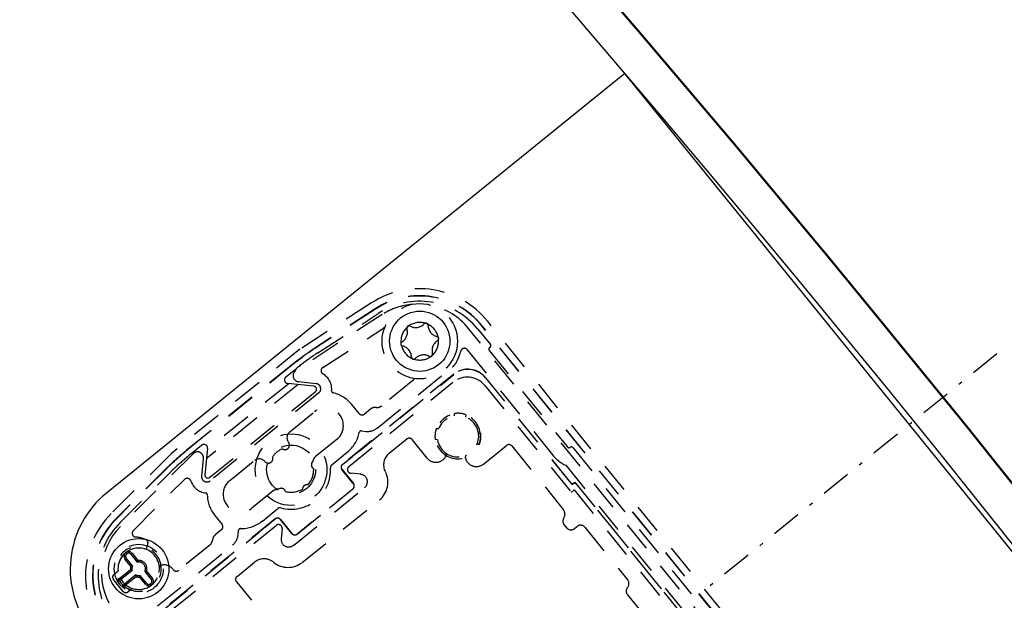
# Model space of a CAD drawing. Extents: x -12969 to -7869, y 10150 to 13712.
# Tile 14 of 16: x -8649 to -8519, y 12437 to 12514. Entities that reach past the tile are written whole.
import ezdxf

# ---------------------------------------------------------------- set-up
doc = ezdxf.new("R2010")
doc.units = 0
doc.header["$MEASUREMENT"] = 0
doc.linetypes.add('DASHDOT', pattern=[8.5, 4, -2, 0.5, -2])
doc.linetypes.add('HIDDEN', pattern=[7, 4, -3])
doc.layers.get('0').update_dxf_attribs({"linetype": 'CONTINUOUS'})
doc.layers.add('LE_ALL', color=7, linetype='CONTINUOUS', lineweight=50)
doc.layers.add('LE_HIDDEN', color=7, linetype='CONTINUOUS')
doc.layers.add('LE_MIDDLE', color=7, linetype='CONTINUOUS')

msp = doc.modelspace()

# ---------------------------------------------------------------- linework, layer by layer
msp.add_line((-8569.04, 12507.05), (-8493.52, 12413.8))
for points in [[(-8355.19, 12213.65, 0.259865), (-10389.52, 13347.52, 0.259865), (-12423.85, 12213.65)], [(-8569.03, 12507.06), (-8637.81, 12451.36, 0.414214), (-8639.73, 12433.07), (-8580.58, 12360.02, 0.414214), (-8562.29, 12358.1), (-8493.51, 12413.8)]]:
    msp.add_lwpolyline(points, format="xyb")
for centre in [(-8596.23, 12471.52), (-8633.54, 12441.31)]:
    msp.add_circle(centre, 4)
at = {"layer": 'LE_ALL'}
msp.add_lwpolyline([(-8355.19, 12213.65), (-8350.94, 12216.28, 0.259865), (-10389.52, 13352.52, 0.259865), (-12428.1, 12216.28)], format="xyb", dxfattribs=at)
at = {"layer": 'LE_HIDDEN', "color": 1, "linetype": 'HIDDEN'}
for p, q in [((-8602.13, 12475.82), (-8610.17, 12470.6)), ((-8602.12, 12475.79), (-8610.15, 12470.57)), ((-8601.22, 12475.06), (-8612.69, 12467.61)), ((-8609.77, 12469.99), (-8601.73, 12475.2)), ((-8609.77, 12469.99), (-8601.73, 12475.2)), ((-8609.1, 12468.04), (-8601.04, 12473.27)), ((-8530.9, 12400.53), (-8589.79, 12473.25)), ((-8588.52, 12473.11), (-8586.86, 12471.07)), ((-8588.52, 12473.11), (-8586.86, 12471.07)), ((-8530.22, 12402.24), (-8587.97, 12473.55)), ((-8530.2, 12402.26), (-8587.95, 12473.57)), ((-8529.47, 12402.85), (-8587.21, 12474.16)), ((-8589.92, 12470.39), (-8578.61, 12456.43)), ((-8587.01, 12470.3), (-8576.63, 12457.48)), ((-8587.01, 12470.3), (-8576.63, 12457.48)), ((-8586.9, 12470.71), (-8586.98, 12470.65)), ((-8586.9, 12470.71), (-8586.98, 12470.65)), ((-8613.06, 12468.49), (-8627.08, 12457.14)), ((-8613.04, 12468.46), (-8627.05, 12457.11)), ((-8614, 12466.78), (-8612.61, 12467.91)), ((-8614, 12466.78), (-8612.61, 12467.91)), ((-8613.04, 12468.46), (-8613.06, 12468.49)), ((-8601.9, 12459.98), (-8591.92, 12468.07)), ((-8591.72, 12467.13), (-8606.48, 12455.17)), ((-8604.33, 12456.89), (-8591.7, 12467.12)), ((-8587.52, 12466.67), (-8576.14, 12452.63)), ((-8576.14, 12452.66), (-8587.5, 12466.69)), ((-8612.41, 12465.75), (-8624.53, 12455.93)), ((-8613.63, 12465.88), (-8624.41, 12457.15)), ((-8610.28, 12465.53), (-8613.74, 12465.89)), ((-8610.28, 12465.53), (-8613.74, 12465.89)), ((-8612.34, 12466.15), (-8609.99, 12465.9)), ((-8605.66, 12454.88), (-8591.83, 12466.08)), ((-8597.13, 12466.29), (-8601.26, 12462.94)), ((-8587.61, 12465.63), (-8576.12, 12451.45)), ((-8624.11, 12453.45), (-8610.07, 12464.82)), ((-8624.11, 12453.45), (-8610.07, 12464.82)), ((-8609.63, 12464.66), (-8624.04, 12452.99)), ((-8604.28, 12461.91), (-8605.26, 12463.12)), ((-8602.75, 12462.51), (-8603.58, 12461.84)), ((-8613.49, 12459.48), (-8610.19, 12462.14)), ((-8591.63, 12461.61), (-8591.6, 12461.92)), ((-8590.11, 12461.76), (-8590.14, 12461.45)), ((-8594.02, 12459.95), (-8593.71, 12459.92)), ((-8603.98, 12459.62), (-8603.38, 12459.55)), ((-8600.28, 12456.66), (-8597.95, 12458.54)), ((-8588.45, 12459.37), (-8588.14, 12459.33)), ((-8626.6, 12456.58), (-8625.21, 12457.71)), ((-8626.6, 12456.58), (-8625.21, 12457.71)), ((-8624.39, 12457.27), (-8624.76, 12453.8)), ((-8624.39, 12457.27), (-8624.76, 12453.8)), ((-8607.24, 12458.49), (-8610.06, 12456.21)), ((-8595.25, 12456), (-8597.25, 12458.47)), ((-8593.87, 12458.43), (-8594.18, 12458.46)), ((-8588.3, 12457.84), (-8588.61, 12457.87)), ((-8587.76, 12455.21), (-8584.71, 12457.69)), ((-8584.01, 12457.61), (-8577.18, 12449.19)), ((-8575.92, 12457.4), (-8543.51, 12417.38)), ((-8575.92, 12457.4), (-8543.51, 12417.38)), ((-8626.3, 12456.59), (-8635.96, 12446.93)), ((-8627.05, 12457.11), (-8627.08, 12457.14)), ((-8625.18, 12453.6), (-8624.94, 12455.95)), ((-8607.88, 12455.14), (-8605.85, 12456.78)), ((-8606.48, 12455.16), (-8605.12, 12456.27)), ((-8604.33, 12456.89), (-8605.12, 12456.27)), ((-8592.8, 12456.17), (-8592.72, 12456.3)), ((-8590.17, 12456.03), (-8590.13, 12455.89)), ((-8629.75, 12454.75), (-8636.52, 12447.98)), ((-8629.72, 12454.73), (-8636.49, 12447.95)), ((-8621.46, 12453.02), (-8618.17, 12455.68)), ((-8576.85, 12455.05), (-8546.01, 12416.97)), ((-8636, 12447.46), (-8629.23, 12454.23)), ((-8636, 12447.46), (-8629.23, 12454.23)), ((-8605.05, 12452.61), (-8606.56, 12454.47)), ((-8606.55, 12454.48), (-8605.04, 12452.61)), ((-8604.07, 12453.85), (-8605.39, 12453.99)), ((-8634.25, 12446.38), (-8627.46, 12453.17)), ((-8613.01, 12444.42), (-8603.55, 12452.08)), ((-8575.78, 12452.69), (-8575.86, 12452.63)), ((-8575.86, 12452.6), (-8575.78, 12452.66)), ((-8548.06, 12418.78), (-8575.5, 12452.66)), ((-8575.5, 12452.63), (-8548.09, 12418.78)), ((-8615.69, 12451.65), (-8618.51, 12449.36)), ((-8612.5, 12445.92), (-8605.12, 12451.9)), ((-8605.11, 12451.89), (-8612.5, 12445.91)), ((-8576.12, 12451.45), (-8575.74, 12451.77)), ((-8575.74, 12451.77), (-8548.99, 12418.74)), ((-8611.83, 12442.16), (-8601.57, 12450.46)), ((-8623.44, 12448.39), (-8622.47, 12447.19)), ((-8617.12, 12447.65), (-8615.09, 12449.3)), ((-8615.42, 12447.94), (-8630.19, 12435.98)), ((-8629.13, 12435.87), (-8615.3, 12447.07)), ((-8616.77, 12446.83), (-8617.54, 12446.19)), ((-8616.77, 12446.83), (-8615.41, 12447.93)), ((-8613.22, 12445.99), (-8614.73, 12447.86)), ((-8614.72, 12447.86), (-8613.21, 12446)), ((-8577.07, 12447.15), (-8576.75, 12446.76)), ((-8575.7, 12446.65), (-8575.36, 12446.93)), ((-8574.3, 12446.82), (-8568.62, 12439.8)), ((-8630.17, 12435.96), (-8617.54, 12446.19)), ((-8622.54, 12446.48), (-8623.37, 12445.81)), ((-8620.34, 12445.82), (-8620.29, 12446.41)), ((-8614.49, 12446.63), (-8614.63, 12445.31)), ((-8632.47, 12444.1), (-8632.4, 12444.27)), ((-8632.47, 12444.1), (-8632.4, 12444.27)), ((-8631.06, 12436.37), (-8621.08, 12444.45)), ((-8624.11, 12444.44), (-8628.23, 12441.1)), ((-8634.58, 12443.23), (-8633.73, 12442.19)), ((-8634.42, 12443.36), (-8633.65, 12442.4)), ((-8634.58, 12441.65), (-8635.36, 12442.6)), ((-8634.35, 12441.68), (-8635.2, 12442.73)), ((-8634.58, 12441.65), (-8634.35, 12441.68)), ((-8633.65, 12442.4), (-8633.73, 12442.19)), ((-8630.4, 12441.81), (-8630.58, 12441.78)), ((-8630.4, 12441.81), (-8630.58, 12441.78)), ((-8620.49, 12440.29), (-8618.16, 12442.18)), ((-8636.81, 12440.59), (-8636.27, 12441.02)), ((-8636.72, 12440.66), (-8636.27, 12441.02)), ((-8636.32, 12439.83), (-8634.63, 12441.2)), ((-8636.2, 12439.67), (-8634.41, 12441.11)), ((-8633.91, 12440.49), (-8635.69, 12439.05)), ((-8633.88, 12440.26), (-8635.57, 12438.89)), ((-8634.63, 12441.2), (-8634.41, 12441.11)), ((-8633.88, 12440.26), (-8633.91, 12440.49)), ((-8633.42, 12440.22), (-8633.34, 12440.43)), ((-8632.65, 12439.26), (-8633.42, 12440.22)), ((-8632.49, 12439.39), (-8633.34, 12440.43)), ((-8632.49, 12440.97), (-8632.72, 12440.93)), ((-8632.72, 12440.93), (-8631.87, 12439.89)), ((-8632.49, 12440.97), (-8631.72, 12440.02)), ((-8635.63, 12438.33), (-8636.89, 12439.88)), ((-8620.56, 12439.59), (-8618.56, 12437.12)), ((-8634.38, 12438.69), (-8634.92, 12438.26)), ((-8634.38, 12438.69), (-8634.83, 12438.33)), ((-8568.66, 12437.87), (-8561.11, 12428.54))]:
    msp.add_line(p, q, dxfattribs=at)
for points in [[(-8602.65, 12476.61), (-8612.13, 12470.45), (-8629.19, 12456.63), (-8637.18, 12448.64)], [(-8575.86, 12452.63), (-8575.87, 12452.62), (-8575.88, 12452.61), (-8575.9, 12452.61), (-8575.91, 12452.6), (-8575.93, 12452.6), (-8575.94, 12452.59), (-8575.96, 12452.59), (-8575.97, 12452.59), (-8575.99, 12452.59), (-8576, 12452.59), (-8576.02, 12452.59), (-8576.04, 12452.59), (-8576.05, 12452.6), (-8576.06, 12452.6), (-8576.08, 12452.61), (-8576.09, 12452.62), (-8576.11, 12452.63), (-8576.12, 12452.64), (-8576.13, 12452.65), (-8576.14, 12452.66)], [(-8576.14, 12452.63), (-8576.13, 12452.62), (-8576.12, 12452.61), (-8576.11, 12452.6), (-8576.1, 12452.59), (-8576.08, 12452.58), (-8576.07, 12452.57), (-8576.05, 12452.57), (-8576.04, 12452.56), (-8576.02, 12452.56), (-8576.01, 12452.56), (-8575.99, 12452.56), (-8575.98, 12452.56), (-8575.96, 12452.56), (-8575.95, 12452.56), (-8575.93, 12452.56), (-8575.91, 12452.57), (-8575.9, 12452.58), (-8575.89, 12452.58), (-8575.87, 12452.59), (-8575.86, 12452.6)], [(-8575.5, 12452.66), (-8575.51, 12452.68), (-8575.52, 12452.69), (-8575.53, 12452.7), (-8575.55, 12452.71), (-8575.56, 12452.71), (-8575.57, 12452.72), (-8575.59, 12452.73), (-8575.6, 12452.73), (-8575.62, 12452.74), (-8575.63, 12452.74), (-8575.65, 12452.74), (-8575.66, 12452.74), (-8575.68, 12452.74), (-8575.7, 12452.73), (-8575.71, 12452.73), (-8575.73, 12452.73), (-8575.74, 12452.72), (-8575.75, 12452.71), (-8575.77, 12452.7), (-8575.78, 12452.69)], [(-8575.78, 12452.66), (-8575.77, 12452.67), (-8575.76, 12452.68), (-8575.74, 12452.69), (-8575.73, 12452.69), (-8575.71, 12452.7), (-8575.7, 12452.7), (-8575.68, 12452.71), (-8575.67, 12452.71), (-8575.65, 12452.71), (-8575.64, 12452.71), (-8575.62, 12452.7), (-8575.61, 12452.7), (-8575.59, 12452.7), (-8575.58, 12452.69), (-8575.56, 12452.68), (-8575.55, 12452.68), (-8575.54, 12452.67), (-8575.52, 12452.66), (-8575.51, 12452.65), (-8575.5, 12452.63)]]:
    msp.add_lwpolyline(points, dxfattribs=at)
for points in [[(-8613.06, 12468.49, -0.006687), (-8611.12, 12469.95, -0.01393), (-8610.17, 12470.6)], [(-8612.61, 12467.91, -0.006695), (-8610.68, 12469.35, -0.01393), (-8609.77, 12469.99)], [(-8590.79, 12470.19, -0.079373), (-8591.47, 12468.57, -0.08392), (-8591.92, 12468.07)], [(-8629.75, 12454.75, -0.01393), (-8628.91, 12455.54, -0.006687), (-8627.08, 12457.14)], [(-8629.23, 12454.23, -0.01393), (-8628.42, 12455, -0.006695), (-8626.6, 12456.58)], [(-8610.31, 12454.58, -0.519123), (-8610.42, 12455.56, -0.191583), (-8610.06, 12456.21)], [(-8615.69, 12451.65, -0.191583), (-8614.98, 12451.87, -0.519123), (-8614.05, 12451.56)]]:
    msp.add_lwpolyline(points, format="xyb", dxfattribs=at)
for centre, radius in [((-8596.23, 12471.52), 5), ((-8613.31, 12454.47), 4.75), ((-8613.31, 12454.47), 3.25), ((-8633.54, 12441.31), 3.25)]:
    msp.add_circle(centre, radius, dxfattribs=at)
for centre, radius, start, end in [((-8596.29, 12466.82), 11.67, 38.9931, 123), ((-8596.29, 12466.82), 10.73, 39, 123), ((-8596.29, 12466.82), 10.7, 39, 123), ((-8596.29, 12466.82), 10, 39, 123), ((-8596.29, 12466.82), 10, 39, 123), ((-8596.51, 12467.8), 8.65, 94.4263, 123), ((-8596.51, 12467.8), 8.65, 39, 77.2442), ((-8600.77, 12472.85), 0.5, 103.5512, 123), ((-8596.23, 12471.52), 2.5, 133.0655, -175.0655), ((-8599.37, 12472.72), 1.5, -59.7162, 17.7162), ((-8597.65, 12473.27), 0.3, 60.2838, -162.2838), ((-8596.23, 12471.52), 2.5, 124.9345, 133.0655), ((-8596.23, 12471.52), 2.5, 73.0655, 124.9345), ((-8596.76, 12474.83), 1.5, -119.7162, -42.2838), ((-8595.43, 12473.62), 0.3, 0.2838, 137.7162), ((-8596.23, 12471.52), 2.5, 64.9345, 73.0655), ((-8596.23, 12471.52), 2.5, 13.0655, 64.9345), ((-8593.63, 12473.63), 1.5, -179.7162, -102.2838), ((-8593.1, 12470.32), 1.5, 120.2838, -162.2838), ((-8596.23, 12471.52), 2.5, -46.9345, 4.9345), ((-8594.01, 12471.87), 0.3, -59.7162, 77.7162), ((-8596.23, 12471.52), 2.5, 4.9345, 13.0655), ((-8598.87, 12453.21), 20.7, 123, 126.1923), ((-8598.46, 12471.16), 0.3, 120.2838, -102.2838), ((-8596.23, 12471.52), 2.5, -166.9345, -115.0655), ((-8598.84, 12469.41), 1.5, 0.2838, 77.7162), ((-8590.31, 12470.08), 0.5, 39, 166.341), ((-8586.82, 12470.46), 0.25, 129, -141), ((-8586.82, 12470.46), 0.25, 129, -141), ((-8587.05, 12470.91), 0.25, -51, 39), ((-8587.05, 12470.91), 0.25, -51, 39), ((-8557.54, 12396.72), 90.7, 126.1923, 127.7246), ((-8557.54, 12396.72), 90, 126.1923, 127.7267), ((-8598.87, 12453.21), 20, 123, 126.1923), ((-8597.04, 12469.42), 0.3, -179.7162, -42.2838), ((-8596.23, 12471.52), 2.5, -115.0655, -106.9345), ((-8596.23, 12471.52), 2.5, -106.9345, -55.0655), ((-8595.71, 12468.2), 1.5, 60.2838, 137.7162), ((-8594.82, 12469.77), 0.3, -119.7162, 17.7162), ((-8596.23, 12471.52), 2.5, -55.0655, -46.9345), ((-8608.83, 12467.62), 0.5, 122.9999, -120.9368), ((-8589.83, 12464.8), 3, 39, 129), ((-8589.83, 12464.8), 2.98, 39, 129), ((-8613.69, 12466.39), 0.5, 129, -96.0001), ((-8613.69, 12466.39), 0.5, 129, -96), ((-8612.25, 12466.94), 0.8, 123, -96), ((-8610.32, 12465.13), 2.4, -4.9848, 59.0631), ((-8597.45, 12466.67), 0.5, -51, -12.0607), ((-8589.94, 12463.75), 3, 39, 129), ((-8610.32, 12465.13), 0.4, -51, 84.0001), ((-8610.32, 12465.13), 0.4, -51, 84), ((-8610.07, 12465.2), 0.7, -51, 84), ((-8607.68, 12464.9), 0.25, 175.0152, -102.7512), ((-8608.72, 12460.32), 4.45, 39, 77.2487), ((-8608.72, 12460.32), 2.35, -51, 129), ((-8602.12, 12461.73), 1, 83.427, 129), ((-8601.89, 12463.72), 1, -96.573, -51), ((-8603.89, 12462.23), 0.5, -141, -51), ((-8591.16, 12458.9), 3, -156, 144), ((-8591.16, 12458.9), 2.75, -170.1734, 158.1734), ((-8591.16, 12458.9), 3.05, 69.7649, 98.2351), ((-8603.16, 12461.54), 2, -96.573, -51), ((-8591.16, 12458.9), 3.05, 159.7649, -171.7649), ((-8612.86, 12458.7), 1, 129, -142.294), ((-8608.72, 12460.32), 4.55, -51, -11.3531), ((-8604.01, 12459.37), 0.25, 83.427, 168.6468), ((-8597.64, 12458.16), 0.5, 39, 129), ((-8591.16, 12458.9), 3.05, -20.2351, 8.2351), ((-8624.89, 12457.32), 0.5, -5.9999, 129), ((-8624.89, 12457.32), 0.5, -6, 129), ((-8613.31, 12454.47), 3, 112.8166, 145.1834), ((-8613.31, 12454.47), 3, 112.8166, 145.1834), ((-8614.12, 12457.72), 0.6, -126.028, 37.7061), ((-8614.12, 12457.72), 0.6, -126.028, -0.8056), ((-8584.4, 12457.3), 0.5, 39, 129), ((-8576.43, 12457.63), 0.25, -141, -51), ((-8576.43, 12457.63), 0.25, -141, -51), ((-8576.12, 12457.24), 0.25, 39, 129), ((-8576.12, 12457.24), 0.25, 39, 129), ((-8568.42, 12387.91), 90.7, 130.2754, 131.8077), ((-8568.42, 12387.91), 90, 130.2733, 131.8077), ((-8625.73, 12456.03), 0.8, -6, 135), ((-8617.54, 12454.9), 1, 40.294, 129), ((-8616.32, 12455.94), 0.6, -139.7061, 24.028), ((-8616.32, 12455.94), 0.6, -101.1896, 24.028), ((-8599.03, 12455.1), 2, 129, -152.537), ((-8594.08, 12456.94), 1.5, -141, -31), ((-8592.98, 12456.45), 0.3, -31, 53.3552), ((-8589.89, 12456.12), 0.3, 114.6448, -161), ((-8574.72, 12459.57), 5, -141, -115.1581), ((-8615.08, 12440.09), 20.7, 131.8077, 135), ((-8615.08, 12440.09), 20, 131.8077, 135), ((-8613.31, 12454.47), 5.25, -104.7504, 2.7504), ((-8610.02, 12455.11), 0.6, 131.2885, -118.972), ((-8609.43, 12455.43), 1, 157.6353, 172.3819), ((-8607.57, 12454.75), 0.5, 129, -177.2496), ((-8606.17, 12454.79), 0.5, 129, -141), ((-8606.17, 12454.79), 0.487, 129, -141), ((-8605.34, 12454.49), 0.5, 129, -96), ((-8588.71, 12456.38), 1.5, -161, -51), ((-8627.1, 12452.82), 0.5, 18.9368, 135.0001), ((-8624.49, 12453.53), 0.7, 174, -51), ((-8624.36, 12453.76), 0.4, 173.9999, -51), ((-8624.36, 12453.76), 0.4, 174, -51), ((-8613.31, 12454.47), 3, -42.1834, 2.1834), ((-8613.31, 12454.47), 3, -42.1834, 2.1834), ((-8604.18, 12452.86), 1, -51, 84), ((-8603.46, 12452.8), 3, -51, 27.463), ((-8624.36, 12453.76), 2.4, -161.0631, -97.0152), ((-8619.98, 12451.19), 2.35, 129, -51), ((-8614.62, 12451.39), 0.6, 16.972, 126.7115), ((-8611.2, 12451.87), 0.6, 78.972, 179.028), ((-8611.2, 12451.87), 0.6, 78.972, 179.028), ((-8605.44, 12452.29), 0.5, -51, 39), ((-8605.44, 12452.29), 0.513, -51, 39), ((-8624.68, 12451.13), 0.25, 0.7512, 82.9848), ((-8619.98, 12451.19), 4.45, -179.2487, -141), ((-8615.06, 12450.87), 1, 85.6181, 100.3672), ((-8613.31, 12454.47), 3, -104.1834, -59.8166), ((-8613.31, 12454.47), 3, -104.1834, -59.8166), ((-8614.78, 12448.91), 0.5, 75.2496, 129), ((-8628.93, 12440.39), 11.67, 135, -141.0069), ((-8577.96, 12448.56), 1, -32.2757, 39), ((-8628.93, 12440.39), 10.73, 135, -141), ((-8628.93, 12440.39), 10.7, 135, -141), ((-8628.93, 12440.39), 10, 135, -141), ((-8628.93, 12440.39), 10, 135, -141), ((-8629.85, 12440.81), 8.65, 135, -141), ((-8622.86, 12446.87), 0.5, -51, 39), ((-8619.98, 12451.19), 4.55, -90.6469, -51), ((-8615.11, 12447.55), 0.5, 39, 129), ((-8615.11, 12447.55), 0.487, 39, 129), ((-8614.99, 12446.68), 0.5, -6, 129), ((-8576.48, 12447.62), 0.75, 147.7243, -141), ((-8576.17, 12447.23), 0.75, -141, -51), ((-8574.88, 12446.34), 0.75, 39, 129), ((-8633.9, 12446.02), 0.5, 135, -95.9766), ((-8634.47, 12440.55), 5, 68.2546, 84.0234), ((-8622.74, 12445.03), 1, 129, 174.573), ((-8622.34, 12446.01), 2, -51, -5.427), ((-8620.04, 12446.39), 0.25, 89.3532, 174.573), ((-8612.82, 12446.31), 0.513, -141, -51), ((-8612.82, 12446.31), 0.5, -141, -51), ((-8633.54, 12441.31), 3, -156, 144), ((-8632.8, 12444.73), 0.5, -4.4434, 68.2547), ((-8633.8, 12444.81), 1.5, -21, -4.4434), ((-8633.8, 12444.81), 1.5, -21, -18.262), ((-8624.74, 12445.22), 1, -51, -5.427), ((-8613.64, 12445.2), 1, 174, -51), ((-8633.54, 12441.31), 2.75, 73.7802, -174.0557), ((-8633.54, 12441.31), 2.75, -156, -174.0557), ((-8634.89, 12442.98), 0.6, 131.4993, -141), ((-8634.89, 12442.98), 0.4, 39, -141), ((-8634.89, 12442.98), 0.6, 39, 123.1398), ((-8632.7, 12444.19), 0.25, -106.2198, -21), ((-8632.7, 12444.19), 0.25, -106.2198, -21), ((-8633.54, 12441.31), 1.1, 162.0557, -174.0557), ((-8633.54, 12441.31), 0.9, 155.3878, -167.3878), ((-8633.54, 12441.31), 0.9, -24.6122, 102.6122), ((-8633.54, 12441.31), 1.1, -17.9443, 95.9443), ((-8630.54, 12441.53), 0.25, 99, -175.7802), ((-8630.54, 12441.53), 0.25, 99, -175.7802), ((-8630.17, 12440.32), 1.5, 38.4891, 99), ((-8630.17, 12440.32), 1.5, 96.2573, 99), ((-8616.9, 12440.63), 2, 50.537, 129), ((-8613.72, 12444.49), 3, -129.463, -51), ((-8636.5, 12440.2), 0.5, 129, -141), ((-8633.54, 12441.31), 2.75, -107.9443, 4.2198), ((-8633.54, 12441.31), 0.9, -114.6122, -77.3878), ((-8633.54, 12441.31), 1.1, -107.9443, -84.0557), ((-8628.55, 12441.49), 0.5, -152.5219, -51), ((-8620.18, 12439.91), 0.5, 129, -141), ((-8635.95, 12439.36), 0.6, 129, 138.1483), ((-8635.95, 12439.36), 0.4, 129, 147.2136), ((-8635.95, 12439.36), 0.4, -69.2136, -51), ((-8632.18, 12439.64), 0.6, -141, -53.4993), ((-8632.18, 12439.64), 0.4, -141, 39), ((-8632.18, 12439.64), 0.6, -45.1398, 39), ((-8569.21, 12439.33), 0.75, -41.4059, 39), ((-8635.95, 12439.36), 0.6, -60.1483, -51), ((-8635.24, 12438.64), 0.5, -141, -51), ((-8568.08, 12438.34), 0.75, 138.5941, -141)]:
    msp.add_arc(centre, radius, start, end, dxfattribs=at)
at = {"layer": 'LE_MIDDLE', "color": 1, "linetype": 'DASHDOT'}
msp.add_line((-8519.62, 12469.86), (-8558.34, 12438.51), dxfattribs=at)

doc.saveas('drawing.dxf')
